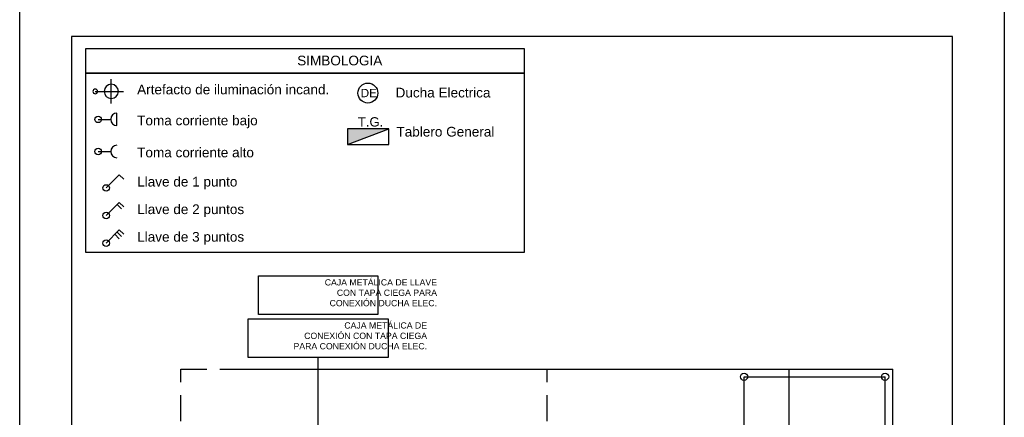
# Model space of a CAD drawing. Header units: millimetres. Extents: x 201 to 840, y 135 to 685.
# Tile 197 of 219: x 396.08 to 405.56, y 336.4 to 340.23. Entities that reach past the tile are written whole.
import ezdxf

# ---------------------------------------------------------------- set-up
doc = ezdxf.new("R2010")
doc.units = ezdxf.units.MM
doc.linetypes.add('HIDDEN', pattern=[0.375, 0.25, -0.125])
for name, color, linetype in [('01', 1, 'Continuous'), ('02', 2, 'Continuous'), ('electricidad', 3, 'Continuous'), ('Electricidad texto', 3, 'Continuous'), ('LAMINA', 6, 'Continuous'), ('LLAMADAS', 1, 'Continuous'), ('piso', 1, 'Continuous'), ('PROYECCIONES', 2, 'Continuous')]:
    doc.layers.add(name, color=color, linetype=linetype)
doc.styles.add('ARIAL', font='arial.ttf', dxfattribs={"height": 0.06})
doc.styles.add('ROMANS', font='romans.shx')
doc.styles.get("Standard").update_dxf_attribs({"font": 'arial.ttf'})
doc.dimstyles.new('05', dxfattribs={"dimscale": 0, "dimtxt": 0.09, "dimasz": 0.05, "dimexe": 0, "dimexo": 0, "dimgap": 0, "dimtad": 0, "dimzin": 0, "dimdsep": 46, "dimtxsty": 'Standard', "dimblk": 'OPEN90', "dimcen": 0.25, "dimclrd": 1, "dimclre": 1, "dimclrt": 3, "dimadec": 0, "dimazin": 0, "dimtfac": 1, "dimtofl": 0, "dimtmove": 2, "dimatfit": 3, "dimldrblk": 'BOXFILLED', "dimfxl": 1, "dimtolj": 1, "dimtzin": 0, "dimarcsym": 0})

# ---------------------------------------------------------------- blocks, each defined once
blk = doc.blocks.new('E-luz apliqué')
at = {"layer": 'electricidad', "color": 1}
for p, q in [((0, 0.126), (0, 0.343)), ((-0.137, 0.206), (0.137, 0.206))]:
    blk.add_line(p, q, dxfattribs=at)
at = {"layer": 'electricidad'}
blk.add_line((0, 0.026), (0, 0.126), dxfattribs=at)
for centre, radius in [((0, 0.206), 0.08), ((0, 0.026), 0.0263)]:
    blk.add_circle(centre, radius, dxfattribs=at)
blk = doc.blocks.new('E-toma baja')
at = {"layer": 'electricidad'}
for p, q in [((-0.271, 0.087), (-0.269, -0.093)), ((0, 0), (-0.18, -0.002))]:
    blk.add_line(p, q, dxfattribs=at)
blk.add_circle((0, 0), 0.0473, dxfattribs=at)
blk.add_arc((-0.27, -0.003), 0.09, 270.5495, 90.5495, dxfattribs=at)

msp = doc.modelspace()

# ---------------------------------------------------------------- hatches: boundary and pattern name
at = {"layer": 'electricidad'}
msp.add_hatch(color=256, dxfattribs=at).paths.add_polyline_path([(399.2322, 339.1811), (399.2322, 339.0311), (399.6322, 339.1811)])

# ---------------------------------------------------------------- linework, layer by layer
msp.add_lwpolyline([(396.0785, 325.5242), (396.0785, 340.7718), (405.5551, 340.7718), (405.5551, 325.5242)], close=True)
at = {"layer": '01', "ltscale": 0.01}
for points in [[(396.7154, 339.9554), (400.9331, 339.9554), (400.9331, 339.7185), (396.7154, 339.7185)], [(396.7154, 339.7185), (400.9336, 339.7185), (400.9336, 337.9903), (396.7154, 337.9903)]]:
    msp.add_lwpolyline(points, close=True, dxfattribs=at)
at = {"layer": '02', "color": 1, "ltscale": 0.01}
for centre in [(403.0502, 336.7934), (404.4071, 336.7934)]:
    msp.add_circle(centre, 0.035, dxfattribs=at)
at = {"layer": 'electricidad'}
for p, q in [((399.2322, 339.0311), (399.6322, 339.1811)), ((396.8342, 338.9642), (396.9542, 338.9642)), ((396.91, 338.6123), (397.0373, 338.7396)), ((397.0373, 338.7396), (397.0797, 338.6972)), ((396.91, 338.3466), (397.0373, 338.4739)), ((397.0161, 338.4527), (397.0585, 338.4103)), ((397.0373, 338.4739), (397.0797, 338.4315)), ((396.91, 338.0809), (397.0373, 338.2082)), ((396.9949, 338.1658), (397.0373, 338.1233)), ((397.0161, 338.187), (397.0585, 338.1446)), ((397.0373, 338.2082), (397.0797, 338.1658))]:
    msp.add_line(p, q, dxfattribs=at)
msp.add_lwpolyline([(399.6322, 339.1811), (399.2322, 339.1811), (399.2322, 339.0311), (399.6322, 339.0311)], close=True, dxfattribs=at)
for centre, radius in [((399.4297, 339.5267), 0.096), ((396.8342, 338.9642), 0.0316), ((396.91, 338.6123), 0.0316), ((396.91, 338.3466), 0.0316), ((396.91, 338.0809), 0.0316)]:
    msp.add_circle(centre, radius, dxfattribs=at)
msp.add_arc((397.0142, 338.9642), 0.06, 90, 270, dxfattribs=at)
at = {"layer": 'LAMINA'}
msp.add_lwpolyline([(405.0551, 326.0242), (405.0551, 340.0718), (396.5785, 340.0718), (396.5785, 326.0242)], close=True, dxfattribs=at)
at = {"layer": 'LLAMADAS'}
for points in [[(398.378, 337.7666), (399.5259, 337.7666), (399.5259, 337.393), (398.378, 337.393)], [(398.2789, 337.3514), (399.625, 337.3514), (399.625, 336.9779), (398.2789, 336.9779)]]:
    msp.add_lwpolyline(points, close=True, dxfattribs=at)
at = {"layer": 'piso'}
for p, q in [((398.0632, 336.868), (403.4797, 336.868)), ((403.4797, 336.868), (403.4797, 331.0653))]:
    msp.add_line(p, q, dxfattribs=at)
at = {"layer": 'piso', "color": 1}
for p in [(403.4797, 336.868), (404.4809, 331.0653)]:
    msp.add_line(p, (404.4809, 336.868), dxfattribs=at)
at = {"layer": 'PROYECCIONES', "color": 1}
for p, q in [((403.0502, 336.7934), (404.4071, 336.7934)), ((403.0502, 331.1042), (403.0502, 336.7934)), ((404.4071, 331.1042), (404.4071, 336.7934))]:
    msp.add_line(p, q, dxfattribs=at)
at = {"layer": 'PROYECCIONES', "linetype": 'HIDDEN'}
msp.add_lwpolyline([(397.6297, 327.3653), (397.6297, 336.868), (403.4797, 336.868), (403.4797, 331.0653), (404.4797, 331.0653), (404.4797, 327.3653)], close=True, dxfattribs=at)
msp.add_lwpolyline([(401.1547, 327.3653), (401.1547, 336.868)], dxfattribs=at)

# ---------------------------------------------------------------- block references
at = {"layer": 'electricidad'}
for name, p, xscale, yscale, zscale, rotation in [('E-luz apliqué', (396.7837, 339.5425), -0.8539602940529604, 0.8539602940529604, 0.8539602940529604, 270), ('E-toma baja', (396.8342, 339.2733), 0.6666666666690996, 0.6666666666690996, 0.6666666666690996, 179.45052242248)]:
    msp.add_blockref(name, p, dxfattribs=dict(at, xscale=xscale, yscale=yscale, zscale=zscale, rotation=rotation))

# ---------------------------------------------------------------- texts
at = {"layer": 'electricidad', "color": 3, "ltscale": 0.01, "insert": (399.3611, 339.5669), "char_height": 0.08, "width": 0.169642, "attachment_point": 1, "style": 'ARIAL'}
msp.add_mtext('DE', dxfattribs=at)
at = {"layer": 'Electricidad texto', "color": 3, "style": 'ARIAL'}
msp.add_text('SIMBOLOGIA', height=0.0934, dxfattribs=at).set_placement((398.7493, 339.7934))
at = {"layer": 'Electricidad texto', "color": 2, "style": 'ARIAL'}
for s, p in [('Artefacto de iluminación incand. ', (397.2089, 339.5144)), ('Ducha Electrica', (399.6962, 339.4844)), ('Toma corriente bajo', (397.2089, 339.2162)), ('Tablero General', (399.7045, 339.1077)), ('Toma corriente alto', (397.2089, 338.9077)), ('Llave de 1 punto', (397.2089, 338.6263)), ('Llave de 2 puntos ', (397.2089, 338.3606)), ('Llave de 3 puntos ', (397.2089, 338.0949))]:
    msp.add_text(s, height=0.093404, dxfattribs=at).set_placement(p)
at = {"layer": 'Electricidad texto', "ltscale": 0.01, "style": 'ARIAL'}
msp.add_text('T.G.', height=0.09, dxfattribs=at).set_placement((399.3331, 339.204))
at = {"layer": 'LLAMADAS', "color": 2, "ltscale": 0.01, "char_height": 0.06, "width": 1.680356, "attachment_point": 3, "style": 'ROMANS'}
for s, insert in [('{\\fArial|b0|i0|c0|p34;CAJA METÁLICA DE LLAVE\\PCON TAPA CIEGA PARA\\PCONEXIÓN DUCHA ELEC.}', (400.095, 337.7329)), ('{\\fArial|b0|i0|c0|p34;CAJA METÁLICA DE\\PCONEXIÓN CON TAPA CIEGA\\PPARA CONEXIÓN DUCHA ELEC.}', (399.9993, 337.3178))]:
    msp.add_mtext(s, dxfattribs=dict(at, insert=insert))

# ---------------------------------------------------------------- leaders
at = {"layer": 'LLAMADAS'}
msp.add_leader([(398.952, 333.871), (398.952, 336.9779)], dimstyle='05', override={"dimscale": 1, "dimasz": 0.08, "dimldrblk": 'OPEN90'}, dxfattribs=at)

doc.saveas('drawing.dxf')
